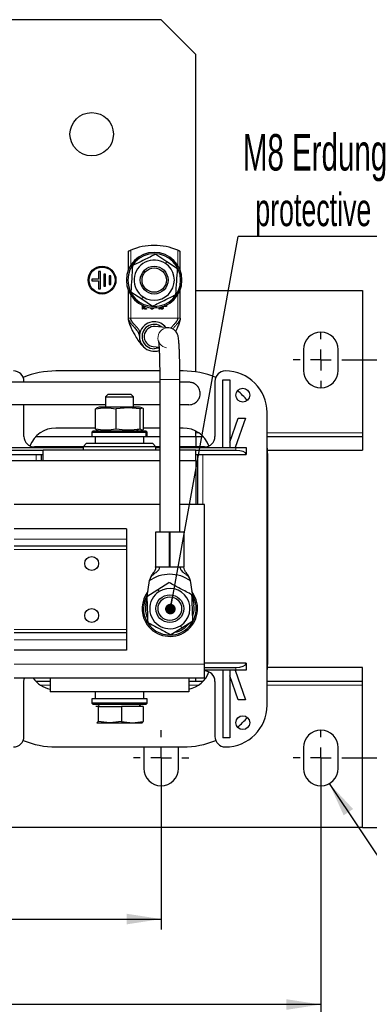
# Model space of a CAD drawing. Header units: millimetres. Extents: x 5 to 418, y 2 to 292.
# Tile 11 of 52: x 124 to 157, y 54 to 149. Entities that reach past the tile are written whole.
import ezdxf

# ---------------------------------------------------------------- set-up
doc = ezdxf.new("R2010")
doc.units = ezdxf.units.MM
doc.layers.add('SLD-0', color=7, linetype='Continuous')
doc.styles.add('SLDTEXTSTYLE0', font='TXT', dxfattribs={"width": 0.605})
doc.dimstyles.new('SLDDIMSTYLE0', dxfattribs={"dimtxt": 3.5, "dimasz": 3.302, "dimexe": 0, "dimexo": 0.0625, "dimgap": 0.875, "dimtad": 1, "dimlfac": 3, "dimrnd": 1e-09, "dimzin": 12, "dimdsep": 46, "dimtxsty": 'SLDTEXTSTYLE0', "dimsah": 1, "dimcen": 0.09, "dimadec": 0, "dimazin": 3, "dimtfac": 1, "dimtofl": 0, "dimtmove": 0, "dimatfit": 3, "dimfxl": 1, "dimfrac": 2, "dimtolj": 1, "dimtzin": 12, "dimarcsym": 0})
doc.dimstyles.new('SLDDIMSTYLE1', dxfattribs={"dimtxt": 3.5, "dimasz": 3.302, "dimexe": 0, "dimexo": 0.0625, "dimgap": 0.875, "dimtad": 1, "dimlfac": 3, "dimrnd": 1e-09, "dimzin": 12, "dimdsep": 46, "dimtxsty": 'SLDTEXTSTYLE0', "dimsah": 1, "dimcen": 0.09, "dimadec": 0, "dimazin": 3, "dimtfac": 1, "dimtmove": 0, "dimatfit": 0, "dimfxl": 1, "dimfrac": 2, "dimtolj": 1, "dimtzin": 12, "dimarcsym": 0})
doc.dimstyles.new('SLDDIMSTYLE2', dxfattribs={"dimtxt": 0.18, "dimasz": 3.302, "dimexe": 0, "dimexo": 0.0625, "dimgap": 0, "dimtad": 0, "dimtih": 1, "dimtoh": 1, "dimdec": 0, "dimrnd": 1e-09, "dimzin": 0, "dimdsep": 46, "dimtxsty": 'Standard', "dimsah": 1, "dimcen": 0.09, "dimadec": 0, "dimazin": 0, "dimtfac": 3.302, "dimtdec": 0, "dimtofl": 0, "dimtmove": 0, "dimatfit": 3, "dimfxl": 1, "dimfrac": 2, "dimtolj": 1, "dimtzin": 0, "dimarcsym": 0})
doc.dimstyles.new('SLDDIMSTYLE3', dxfattribs={"dimtxt": 0.18, "dimasz": 1.016, "dimexe": 0, "dimexo": 0.0625, "dimgap": 0, "dimtad": 0, "dimtih": 1, "dimtoh": 1, "dimdec": 0, "dimrnd": 1e-09, "dimzin": 0, "dimdsep": 46, "dimtxsty": 'Standard', "dimblk1": 'DOT', "dimblk2": 'DOT', "dimsah": 1, "dimcen": 0.09, "dimadec": 0, "dimazin": 0, "dimtfac": 1.016, "dimtdec": 0, "dimtofl": 0, "dimtmove": 0, "dimatfit": 3, "dimldrblk": 'DOT', "dimfxl": 1, "dimfrac": 2, "dimtolj": 1, "dimtzin": 0, "dimarcsym": 0})

# ---------------------------------------------------------------- blocks, each defined once
blk = doc.blocks.new('_D_4')
at = {"layer": 'SLD-0', "color": 7}
for p, q in [((70.819, 76.927), (70.819, 61.459)), ((137.485, 76.927), (137.485, 61.459)), ((70.819, 62.459), (137.485, 62.459))]:
    blk.add_line(p, q, dxfattribs=at)
for points in [[(70.819, 62.459), (74.121, 61.951), (74.121, 62.967)], [(137.485, 62.459), (134.183, 62.967), (134.183, 61.951)]]:
    blk.add_solid(points, dxfattribs=at)
at = {"layer": 'SLD-0', "color": 7, "insert": (100.142, 66.971), "char_height": 3.5, "attachment_point": 1, "style": 'SLDTEXTSTYLE0'}
blk.add_mtext('200', dxfattribs=at)
blk = doc.blocks.new('_D_5')
at = {"layer": 'SLD-0', "color": 7}
for p, q in [((152.819, 76.927), (152.819, 53.254)), ((55.485, 75.26), (55.485, 53.254)), ((152.819, 54.254), (55.485, 54.254))]:
    blk.add_line(p, q, dxfattribs=at)
for points in [[(55.485, 54.254), (58.787, 53.746), (58.787, 54.762)], [(152.819, 54.254), (149.517, 54.762), (149.517, 53.746)]]:
    blk.add_solid(points, dxfattribs=at)
at = {"layer": 'SLD-0', "color": 7, "insert": (100.142, 58.766), "char_height": 3.5, "attachment_point": 1, "style": 'SLDTEXTSTYLE0'}
blk.add_mtext('292', dxfattribs=at)
blk = doc.blocks.new('_D_6')
at = {"layer": 'SLD-0', "color": 7}
for p, q in [((165.028, 77.927), (165.028, 87.177)), ((155.485, 77.927), (166.028, 77.927)), ((165.028, 71.26), (165.028, 77.927)), ((156.819, 71.26), (166.028, 71.26)), ((165.028, 71.26), (165.028, 64.91))]:
    blk.add_line(p, q, dxfattribs=at)
for points in [[(165.028, 77.927), (165.536, 81.229), (164.52, 81.229)], [(165.028, 71.26), (164.52, 67.958), (165.536, 67.958)]]:
    blk.add_solid(points, dxfattribs=at)
at = {"layer": 'SLD-0', "color": 7, "insert": (160.516, 81.83), "char_height": 3.5, "attachment_point": 1, "rotation": 90, "style": 'SLDTEXTSTYLE0'}
blk.add_mtext('20', dxfattribs=at)
blk = doc.blocks.new('_D_7')
at = {"layer": 'SLD-0', "color": 7}
for p, q in [((155.485, 116.127), (173.614, 116.127)), ((172.614, 77.927), (172.614, 116.127)), ((155.485, 77.927), (173.614, 77.927))]:
    blk.add_line(p, q, dxfattribs=at)
for points in [[(172.614, 116.127), (172.106, 112.825), (173.122, 112.825)], [(172.614, 77.927), (173.122, 81.229), (172.106, 81.229)]]:
    blk.add_solid(points, dxfattribs=at)
at = {"layer": 'SLD-0', "color": 7, "insert": (168.102, 91.011), "char_height": 3.5, "attachment_point": 1, "rotation": 90, "style": 'SLDTEXTSTYLE0'}
blk.add_mtext('114,6', dxfattribs=at)
blk = doc.blocks.new('SW_NOTE_0_1')
at = {"layer": 'SLD-0', "color": 0}
blk.add_line((30.237, 0), (0, 0), dxfattribs=at)
at = {"layer": 'SLD-0', "color": 0, "attachment_point": 1, "style": 'SLDTEXTSTYLE0'}
for s, insert, char_height in [('M8 Erdung', (0.448, 9.842), 3.5), ('protective earth', (1.639, 4.177), 3.175)]:
    blk.add_mtext(s, dxfattribs=dict(at, insert=insert, char_height=char_height))
blk = doc.blocks.new('_Dot')
at = {"color": 0, "linetype": 'ByBlock', "lineweight": -2}
blk.add_line((-0.5, 0), (-1, 0), dxfattribs=at)
at = {"color": 0, "linetype": 'ByBlock', "const_width": 0.5}
blk.add_lwpolyline([(-0.25, 0, 1), (0.25, 0, 1)], format="xyb", close=True, dxfattribs=at)
blk = doc.blocks.new('SW_CENTERMARKSYMBOL_1')
at = {"layer": 'SLD-0', "color": 0}
for p, q in [((0, 2), (0, 2.667)), ((0, 0), (0, 1)), ((-2, 0), (-2.667, 0)), ((0, 0), (-1, 0)), ((0, 0), (0, -1)), ((0, 0), (1, 0)), ((2, 0), (2.667, 0)), ((0, -2), (0, -2.667))]:
    blk.add_line(p, q, dxfattribs=at)
blk = doc.blocks.new('SW_CENTERMARKSYMBOL_2')
at = {"layer": 'SLD-0', "color": 0}
for p, q in [((0, 2), (0, 2.667)), ((0, 0), (0, 1)), ((-2, 0), (-2.667, 0)), ((0, 0), (-1, 0)), ((0, 0), (0, -1)), ((0, 0), (1, 0)), ((2, 0), (2.667, 0)), ((0, -2), (0, -2.667))]:
    blk.add_line(p, q, dxfattribs=at)
blk = doc.blocks.new('SW_CENTERMARKSYMBOL_3')
at = {"layer": 'SLD-0', "color": 0}
for p, q in [((0, 2), (0, 2.667)), ((0, 0), (0, 1)), ((-2, 0), (-2.667, 0)), ((0, 0), (-1, 0)), ((0, 0), (0, -1)), ((0, 0), (1, 0)), ((2, 0), (2.667, 0)), ((0, -2), (0, -2.667))]:
    blk.add_line(p, q, dxfattribs=at)
blk = doc.blocks.new('SW_CENTERMARKSYMBOL_4')
at = {"layer": 'SLD-0', "color": 0}
for p, q in [((0, 2), (0, 2.667)), ((0, 0), (0, 1)), ((-2, 0), (-2.667, 0)), ((0, 0), (-1, 0)), ((0, 0), (0, -1)), ((0, 0), (1, 0)), ((2, 0), (2.667, 0)), ((0, -2), (0, -2.667))]:
    blk.add_line(p, q, dxfattribs=at)
blk = doc.blocks.new('SW_CENTERMARKSYMBOL_6')
at = {"layer": 'SLD-0', "color": 0}
for p, q in [((0, 2), (0, 2.667)), ((0, 0), (0, 1)), ((-2, 0), (-2.667, 0)), ((0, 0), (-1, 0)), ((0, 0), (0, -1)), ((0, 0), (1, 0)), ((2, 0), (2.667, 0)), ((0, -2), (0, -2.667))]:
    blk.add_line(p, q, dxfattribs=at)

msp = doc.modelspace()

# ---------------------------------------------------------------- linework, layer by layer
at = {"color": 7, "linetype": 'Continuous', "lineweight": 25}
for p, q in [((137.4853, 148.7936), (70.8187, 148.7936)), ((140.8187, 145.4602), (137.4853, 148.7936)), ((140.8187, 114.983), (140.8187, 145.4602)), ((134.3187, 126.5456), (134.3187, 124.7215)), ((136.9783, 126.2903), (138.0195, 125.597)), ((139.3187, 124.7215), (139.3187, 126.5456)), ((138.0195, 125.597), (139.0607, 124.9037)), ((131.4853, 123.8769), (130.8187, 123.8769)), ((130.8187, 123.8769), (130.8187, 123.7102)), ((131.652, 124.6269), (131.4853, 124.6269)), ((131.4853, 124.6269), (131.4853, 123.8769)), ((131.652, 122.9602), (131.652, 124.6269)), ((132.152, 124.3769), (131.9853, 124.3769)), ((131.9853, 124.3769), (131.9853, 123.2102)), ((132.152, 123.2102), (132.152, 124.3769)), ((132.652, 124.2102), (132.4853, 124.2102)), ((132.4853, 124.2102), (132.4853, 123.3769)), ((132.652, 123.3769), (132.652, 124.2102)), ((130.8187, 123.7102), (131.4853, 123.7102)), ((131.4853, 123.7102), (131.4853, 122.9602)), ((131.4853, 122.9602), (131.652, 122.9602)), ((131.9853, 123.2102), (132.152, 123.2102)), ((132.4853, 123.3769), (132.652, 123.3769)), ((134.3187, 122.8656), (134.3187, 120.1269)), ((134.5766, 122.6834), (135.6178, 121.9901)), ((135.6178, 121.9901), (136.659, 121.2968)), ((139.3187, 120.1269), (139.3187, 122.8656)), ((140.8187, 122.7936), (156.8187, 122.7936)), ((156.8187, 122.7936), (156.8187, 109.1269)), ((135.6902, 121.0303), (135.6902, 121.3774)), ((135.7403, 121.3547), (135.7403, 121.0303)), ((135.8401, 121.1304), (135.8401, 121.313)), ((135.8902, 121.2938), (135.8902, 121.1304)), ((135.9653, 121.0553), (136.065, 121.0553)), ((136.065, 121.0052), (135.9653, 121.0052)), ((136.4899, 121.1304), (136.4899, 121.1473)), ((136.54, 121.1304), (136.54, 121.1415)), ((137.0646, 121.13), (136.9465, 121.13)), ((137.289, 121.0303), (137.289, 121.1687)), ((137.3391, 121.1782), (137.3391, 121.0303)), ((137.4393, 121.1295), (137.4393, 121.2001)), ((137.4894, 121.1304), (137.4894, 121.2126)), ((137.6388, 121.1801), (137.6388, 121.1304)), ((137.6889, 121.1801), (137.6889, 121.1304)), ((137.739, 121.269), (137.739, 121.2907)), ((137.9852, 121.269), (137.739, 121.269)), ((137.9498, 121.3041), (137.7745, 121.3041)), ((137.9498, 121.3787), (137.9498, 121.3041)), ((137.9852, 121.3956), (137.9852, 121.269)), ((136.9167, 119.3386), (136.9129, 119.339)), ((138.239, 119.2091), (136.9167, 119.3386)), ((136.7245, 117.4148), (136.7283, 117.4145)), ((136.7283, 117.4145), (137.2855, 117.3599)), ((151.152, 117.1269), (151.152, 115.1269)), ((154.4853, 115.1269), (154.4853, 117.1269)), ((137.3476, 115.0769), (127.3853, 115.0769)), ((139.5853, 115.0769), (139.2811, 115.0769)), ((124.3187, 113.9936), (124.3187, 114.0769)), ((137.352, 114.2471), (137.352, 99.5936)), ((139.2853, 99.5936), (139.2853, 114.2471)), ((142.652, 114.0769), (142.652, 108.7769)), ((143.402, 114.2102), (144.0687, 114.2102)), ((143.402, 107.7102), (143.402, 114.2102)), ((144.0687, 114.2102), (144.0687, 107.7102)), ((132.4077, 112.8602), (132.152, 112.6046)), ((132.152, 112.6046), (132.152, 111.5936)), ((132.152, 112.6046), (133.5975, 112.6046)), ((132.4077, 112.8602), (133.576, 112.8602)), ((133.576, 112.8602), (134.563, 112.8602)), ((133.5975, 112.6046), (134.8187, 112.6046)), ((134.8187, 112.6046), (134.563, 112.8602)), ((134.8187, 111.5936), (134.8187, 112.6046)), ((132.152, 111.8269), (119.9853, 111.8269)), ((124.3187, 108.7769), (124.3187, 111.8269)), ((131.552, 111.5936), (131.298, 111.5255)), ((134.2361, 111.5936), (131.552, 111.5936)), ((135.4187, 111.5936), (134.2361, 111.5936)), ((137.352, 111.8269), (134.8187, 111.8269)), ((135.6726, 111.5255), (135.4187, 111.5936)), ((131.3017, 111.5116), (131.1798, 111.4412)), ((131.1798, 109.4792), (131.1798, 111.4412)), ((134.3267, 111.5311), (133.1739, 111.4412)), ((133.1739, 109.4792), (133.1739, 111.4412)), ((135.4794, 111.4412), (134.3267, 111.5311)), ((135.4794, 109.4792), (135.4794, 111.4412)), ((135.7908, 109.4792), (135.7908, 111.4412)), ((147.652, 82.9769), (147.652, 111.0769)), ((144.0687, 108.2347), (144.8636, 110.5436)), ((145.5687, 110.5436), (144.5932, 107.7102)), ((144.8636, 110.5436), (145.5687, 110.5436)), ((125.4809, 108.7936), (130.8187, 108.7936)), ((131.1798, 109.5936), (127.3853, 109.5936)), ((130.952, 109.3269), (130.8187, 109.1936)), ((130.8187, 109.1936), (130.8187, 108.7936)), ((130.8187, 109.1936), (136.0189, 109.1936)), ((130.8187, 108.7936), (136.0189, 108.7936)), ((130.952, 109.3269), (135.8922, 109.3269)), ((131.152, 108.7936), (131.152, 108.1269)), ((131.1798, 109.4792), (131.3017, 109.4089)), ((131.298, 109.395), (131.552, 109.3269)), ((135.4187, 109.3269), (135.6726, 109.395)), ((137.352, 109.5936), (135.7908, 109.5936)), ((135.8187, 108.1269), (135.8187, 108.7936)), ((135.8922, 109.3269), (136.0187, 109.3269)), ((136.152, 109.1936), (136.0187, 109.3269)), ((136.0189, 109.1936), (136.152, 109.1936)), ((136.0189, 108.7936), (136.152, 108.7936)), ((136.152, 108.7936), (136.152, 109.1936)), ((136.152, 108.7936), (137.352, 108.7936)), ((139.5853, 109.5936), (139.2853, 109.5936)), ((139.2853, 108.7936), (140.8187, 108.7936)), ((140.8187, 108.7936), (140.8187, 109.2912)), ((140.8187, 108.7936), (140.8187, 107.7769)), ((140.8187, 108.7936), (141.4897, 108.7936)), ((147.652, 108.7936), (156.8187, 108.7936)), ((156.8187, 109.1269), (156.8187, 108.7936)), ((156.8187, 108.7936), (156.8187, 107.4602)), ((129.9853, 107.7769), (125.3187, 107.7769)), ((130.3187, 108.1269), (129.9853, 107.7936)), ((129.9853, 107.7936), (129.9853, 107.4602)), ((136.9853, 107.7936), (129.9853, 107.7936)), ((130.3187, 108.1269), (136.652, 108.1269)), ((136.9853, 107.7936), (136.652, 108.1269)), ((136.9853, 107.4602), (136.9853, 107.7936)), ((137.352, 107.7769), (136.9853, 107.7769)), ((141.652, 107.7769), (139.2853, 107.7769)), ((121.3187, 107.0436), (126.152, 107.0436)), ((122.3187, 107.7102), (129.9853, 107.7102)), ((126.152, 107.4436), (122.3187, 107.4436)), ((125.9853, 106.4602), (125.9853, 107.0436)), ((126.152, 106.4602), (126.152, 107.4602)), ((137.352, 107.4602), (126.152, 107.4602)), ((136.9853, 107.7102), (137.352, 107.7102)), ((139.2853, 107.7102), (144.652, 107.7102)), ((140.8187, 107.4602), (139.2853, 107.4602)), ((140.8187, 106.4602), (140.8187, 107.4602)), ((144.652, 107.4436), (140.8187, 107.4436)), ((140.8187, 107.0436), (145.652, 107.0436)), ((140.9853, 107.0436), (140.9853, 102.2602)), ((144.652, 107.7102), (145.652, 107.7102)), ((145.652, 107.7102), (145.652, 107.0436)), ((147.7179, 107.4602), (156.8187, 107.4602)), ((147.7353, 87.1269), (147.7353, 106.9269)), ((137.352, 106.4602), (118.7353, 106.4602)), ((140.8187, 106.4602), (139.2853, 106.4602)), ((140.8187, 106.4602), (140.8187, 102.2602)), ((137.352, 102.2602), (123.3853, 102.2602)), ((141.652, 102.2602), (139.2853, 102.2602)), ((141.652, 86.9269), (141.652, 102.2602)), ((134.152, 99.9269), (123.3853, 99.9269)), ((134.152, 99.9269), (134.152, 98.9269)), ((136.952, 99.5936), (136.952, 96.2602)), ((138.302, 99.5936), (136.952, 99.5936)), ((138.302, 96.2602), (138.302, 99.5936)), ((138.302, 99.5936), (138.3353, 99.5936)), ((138.3353, 99.5936), (138.3353, 96.2602)), ((139.6853, 99.5936), (138.3353, 99.5936)), ((139.6853, 96.2602), (139.6853, 99.5936)), ((134.152, 98.9269), (134.152, 98.2602)), ((134.152, 98.2602), (123.3853, 98.2602)), ((134.152, 98.2602), (134.152, 97.9269)), ((134.152, 97.9269), (134.152, 90.2602)), ((136.952, 96.2602), (138.302, 96.2602)), ((137.357, 96.2524), (137.3583, 96.2408)), ((138.3353, 96.2602), (138.302, 96.2602)), ((138.3353, 96.2602), (139.6853, 96.2602)), ((139.6784, 96.2536), (139.6767, 96.2412)), ((136.1404, 93.4533), (136.3711, 94.9654)), ((137.1696, 94.0971), (138.2301, 94.7605)), ((140.2662, 94.9654), (140.6253, 92.6122)), ((136.1091, 93.4337), (137.1696, 94.0971)), ((140.6339, 93.5834), (140.4306, 93.8884)), ((140.5182, 93.5172), (140.4765, 93.5875)), ((136.012, 92.6122), (136.1144, 93.2832)), ((139.4677, 90.4234), (140.5282, 91.0868)), ((134.152, 89.9269), (123.3853, 89.9269)), ((134.152, 90.2602), (134.152, 89.9269)), ((134.152, 89.9269), (134.152, 89.2602)), ((138.4072, 89.76), (139.4677, 90.4234)), ((134.152, 89.2602), (134.152, 88.2602)), ((134.152, 88.2602), (123.3853, 88.2602)), ((145.652, 87.0102), (141.652, 87.0102)), ((145.652, 87.0102), (145.652, 86.3436)), ((141.652, 85.5936), (141.652, 86.9269)), ((141.652, 86.6102), (144.652, 86.6102)), ((144.652, 86.3436), (141.652, 86.3436)), ((143.402, 86.3436), (143.402, 79.8436)), ((144.0687, 86.3436), (144.0687, 79.8436)), ((144.5932, 86.3436), (145.5687, 83.5102)), ((145.652, 86.3436), (144.652, 86.3436)), ((156.8187, 86.5936), (147.7179, 86.5936)), ((156.8187, 85.2602), (156.8187, 86.5936)), ((126.8187, 85.5936), (123.3853, 85.5936)), ((124.3187, 79.9769), (124.3187, 85.2769)), ((126.8187, 85.2602), (125.4809, 85.2602)), ((126.8187, 85.5936), (126.8187, 84.2602)), ((140.152, 85.5936), (126.8187, 85.5936)), ((140.152, 85.5936), (140.152, 84.2602)), ((141.652, 85.5936), (140.152, 85.5936)), ((140.8187, 85.2602), (140.152, 85.2602)), ((140.8187, 85.2602), (140.8187, 85.5936)), ((141.4897, 85.2602), (140.8187, 85.2602)), ((142.652, 85.2769), (142.652, 79.9769)), ((144.8636, 83.5102), (144.0687, 85.8191)), ((156.8187, 85.2602), (147.652, 85.2602)), ((156.8187, 84.9269), (156.8187, 85.2602)), ((140.152, 84.2602), (126.8187, 84.2602)), ((131.152, 84.2602), (131.152, 83.5936)), ((135.8187, 83.5936), (135.8187, 84.2602)), ((156.8187, 71.2602), (156.8187, 84.9269)), ((130.8187, 83.5936), (130.8187, 83.1936)), ((136.1443, 83.5936), (130.8187, 83.5936)), ((130.8187, 83.1936), (130.952, 83.0602)), ((136.1443, 83.1936), (130.8187, 83.1936)), ((136.0187, 83.0602), (136.152, 83.1936)), ((136.152, 83.5936), (136.1443, 83.5936)), ((136.152, 83.1936), (136.1443, 83.1936)), ((136.152, 83.1936), (136.152, 83.5936)), ((145.5687, 83.5102), (144.8636, 83.5102)), ((136.0114, 83.0602), (130.952, 83.0602)), ((131.4316, 82.8602), (131.2211, 82.8602)), ((131.547, 83.0602), (131.4315, 82.8602)), ((131.4316, 82.8602), (131.4316, 81.4156)), ((131.4316, 82.8602), (133.6958, 82.8602)), ((133.6958, 82.8602), (133.6958, 81.4156)), ((135.7495, 82.8602), (133.6958, 82.8602)), ((135.5391, 82.8602), (135.4237, 83.0602)), ((135.7495, 82.8602), (135.7495, 81.4156)), ((136.0187, 83.0602), (136.0114, 83.0602)), ((131.311, 81.2964), (131.3187, 81.2936)), ((131.3111, 81.3108), (131.3263, 81.2936)), ((131.3263, 81.2936), (132.5637, 81.2936)), ((132.5637, 81.2936), (131.4316, 81.4156)), ((133.6958, 81.4156), (132.5637, 81.2936)), ((132.5637, 81.2936), (134.7227, 81.2936)), ((133.6958, 81.4156), (134.7227, 81.2936)), ((134.7227, 81.2936), (135.7495, 81.4156)), ((134.7227, 81.2936), (135.6496, 81.2936)), ((135.652, 81.2936), (135.6597, 81.2964)), ((144.0687, 79.8436), (143.402, 79.8436)), ((127.3853, 78.9769), (139.5853, 78.9769)), ((135.8194, 78.9769), (135.8187, 78.9269)), ((135.8187, 78.9269), (135.8187, 76.9269)), ((139.152, 78.9269), (139.1512, 78.9769)), ((139.152, 76.9269), (139.152, 78.9269)), ((151.152, 78.9269), (151.152, 76.9269)), ((154.4853, 76.9269), (154.4853, 78.9269)), ((156.8187, 71.2602), (51.4853, 71.2602))]:
    msp.add_line(p, q, dxfattribs=at)
at = {"color": 7, "linetype": 'Continuous', "lineweight": 18}
for p, q in [((134.5631, 126.6587), (134.5631, 125.2161)), ((139.0742, 125.2161), (139.0742, 126.6587)), ((137.8902, 125.4028), (138.0195, 125.597)), ((134.2853, 123.7936), (134.152, 123.7936)), ((139.352, 123.7936), (139.4853, 123.7936)), ((134.5631, 122.371), (134.5631, 120.1269)), ((135.7471, 122.1843), (135.6178, 121.9901)), ((139.0742, 120.1269), (139.0742, 122.371)), ((134.5631, 120.1269), (139.0742, 120.1269)), ((138.3608, 114.2471), (137.352, 114.2471)), ((139.2853, 114.2471), (138.3608, 114.2471)), ((134.2361, 111.5936), (134.3267, 111.5311)), ((135.0263, 109.3269), (135.4794, 109.4792)), ((135.8922, 109.3269), (136.0189, 109.1936)), ((136.0189, 108.7936), (136.0189, 109.1936)), ((140.8187, 109.1269), (141.0923, 109.1269)), ((147.652, 109.1269), (156.8187, 109.1269)), ((125.4853, 106.4602), (125.4853, 107.0436)), ((141.4853, 107.0436), (141.4853, 102.2602)), ((144.652, 107.4436), (144.652, 107.7102)), ((134.152, 98.9269), (123.3853, 98.9269)), ((134.152, 97.9269), (123.3853, 97.9269)), ((137.3583, 96.2408), (136.9606, 96.2412)), ((137.3573, 96.2536), (137.357, 96.2524)), ((139.6767, 96.2412), (139.279, 96.2408)), ((137.2933, 93.8993), (137.1696, 94.0971)), ((140.5182, 93.5172), (140.6339, 93.5834)), ((136.1192, 91.0033), (136.0034, 90.9371)), ((134.152, 90.2602), (123.3853, 90.2602)), ((139.344, 90.6212), (139.4677, 90.4234)), ((134.152, 89.2602), (123.3853, 89.2602)), ((141.652, 86.9269), (123.3853, 86.9269)), ((144.652, 86.3436), (144.652, 86.6102)), ((126.8187, 84.9269), (125.8783, 84.9269)), ((141.0923, 84.9269), (140.152, 84.9269)), ((156.8187, 84.9269), (147.652, 84.9269)), ((136.0114, 83.0602), (136.1443, 83.1936)), ((136.1443, 83.5936), (136.1443, 83.1936))]:
    msp.add_line(p, q, dxfattribs=at)
at = {"color": 7, "linetype": 'Continuous', "lineweight": 25, "flags": 128}
for points in [[(137.2964, 117.3126), (137.1975, 117.2735), (136.8187, 117.2102)], [(147.7353, 106.9269), (147.6759, 107.9093), (147.652, 108.0894)], [(147.652, 85.9644), (147.6759, 86.1445), (147.7353, 87.1269)], [(124.3187, 85.2769), (124.3379, 85.472), (124.3701, 85.5936)]]:
    msp.add_lwpolyline(points, dxfattribs=at)
at = {"color": 7, "linetype": 'Continuous', "lineweight": 18, "flags": 128}
msp.add_lwpolyline([(139.2806, 96.2536), (139.2805, 96.2536), (139.2804, 96.2536), (139.2804, 96.2536), (139.2803, 96.2536), (139.2802, 96.2536), (139.2802, 96.2536), (139.2801, 96.2536), (139.28, 96.2536)], dxfattribs=at)
at = {"color": 7, "linetype": 'Continuous', "lineweight": 25}
for centre, radius in [((130.8187, 137.7936), 2.0833), ((131.8187, 123.7936), 1.3333), ((131.8187, 123.7936), 1.25), ((136.8187, 123.7936), 1.3333), ((136.8187, 123.7936), 1.1667), ((145.3187, 112.7436), 0.6667), ((130.8187, 96.5936), 0.6667), ((138.3187, 92.2602), 1.3333), ((138.3187, 92.2602), 1.1333), ((130.8187, 91.5936), 0.6667), ((145.3187, 81.3102), 0.6667)]:
    msp.add_circle(centre, radius, dxfattribs=at)
for centre, radius, start, end in [((136.8187, 121.4602), 5.6667, 66.544343, 113.455657), ((136.8187, 123.7936), 2.6667, 0, 180), ((136.8187, 123.7936), 2.5333, 360, 180), ((136.8187, 123.7936), 1.9333, 56.342038, 236.342038), ((136.8187, 123.7936), 1.9333, 236.342038, 56.342038), ((136.8187, 123.7936), 2.6667, 180, 0), ((136.8187, 123.7936), 2.5333, 180, 360), ((136.8187, 118.3769), 1.4167, 90, 289.954104), ((136.8187, 118.3769), 1.1667, 50.359646, 270), ((136.8187, 118.3769), 0.9667, 84.407378, 264.407378), ((136.8187, 118.3769), 1.4167, 37.435163, 90), ((152.8187, 117.1269), 1.6667, 0, 180), ((123.3187, 114.0769), 1, 0, 90), ((127.3853, 106.9269), 8.15, 90, 112.647603), ((139.5853, 106.9269), 8.15, 67.352397, 90), ((143.652, 114.0769), 1, 90, 180), ((143.652, 111.0769), 4, 0, 90), ((152.8187, 115.1269), 1.6667, 180, 0), ((139.5853, 106.9269), 8.15, 40.73185, 50.094915), ((125.3187, 108.7769), 1, 180, 270), ((127.3853, 106.9269), 2.6667, 90, 159.230799), ((139.5853, 106.9269), 2.6667, 20.769201, 90), ((141.652, 108.7769), 1, 270, 0), ((138.3187, 92.2602), 2.6667, 142.369421, 209.747142), ((138.3187, 92.2602), 2.5333, 148.404903, 209.747142), ((138.3187, 92.2602), 2.6667, 209.747142, 29.747142), ((138.3187, 92.2602), 1.9333, 122.028476, 302.028476), ((138.3187, 92.2602), 1.9333, 302.028476, 122.028476), ((138.3187, 92.2602), 2.5333, 209.747142, 29.747142), ((138.3187, 92.2602), 2.3333, 171.324445, 201.193546), ((138.3187, 92.2602), 2.3333, 341.860273, 8.675555), ((138.3187, 92.2602), 2.3333, 282.594302, 323.483338), ((139.5853, 87.1269), 2.6667, 282.268899, 339.230799), ((141.652, 85.2769), 1, 0, 90), ((127.3853, 87.1269), 2.6667, 215.099632, 257.731101), ((143.652, 82.9769), 4, 270, 0), ((139.5853, 87.1269), 8.15, 309.905085, 319.26815), ((152.8187, 78.9269), 1.6667, 0, 180), ((123.3187, 79.9769), 1, 270, 0), ((127.3853, 87.1269), 8.15, 247.352397, 270), ((139.5853, 87.1269), 8.15, 270, 292.647603), ((143.652, 79.9769), 1, 180, 270), ((137.4853, 76.9269), 1.6667, 180, 0), ((152.8187, 76.9269), 1.6667, 180, 0)]:
    msp.add_arc(centre, radius, start, end, dxfattribs=at)
at = {"color": 7, "linetype": 'Continuous', "lineweight": 18}
for centre, radius, start, end in [((136.8231, 118.3765), 0.9667, 84.442158, 264.372598), ((138.1454, 118.247), 0.9667, 83.662308, 260.881721), ((140.152, 112.9102), 1.0833, 270, 90)]:
    msp.add_arc(centre, radius, start, end, dxfattribs=at)
at = {"color": 7, "linetype": 'Continuous', "lineweight": 25}
for centre, start_param, end_param in [((144.652, 107.0436), 0, 1.5707963), ((144.652, 87.0102), 4.712389, 6.2831853)]:
    msp.add_ellipse(centre, major_axis=(1, 0), ratio=0.4, start_param=start_param, end_param=end_param, dxfattribs=at)
for points, knots in [([(134.5631, 126.6587), (134.5334, 126.6456), (134.4739, 126.6194), (134.3962, 126.5832), (134.3416, 126.5569), (134.3204, 126.5465), (134.319, 126.5458), (134.3187, 126.5456)], [0, 0, 0, 0, 0.2416502, 0.4835575, 0.7160096, 0.9261457, 1, 1, 1, 1]), ([(139.3187, 126.5456), (139.3163, 126.5468), (139.3116, 126.5491), (139.2757, 126.5666), (139.2216, 126.5924), (139.1519, 126.6246), (139.0997, 126.6475), (139.0742, 126.6587)], [0, 0, 0, 0, 0.1893549, 0.3783934, 0.5758662, 0.7925045, 1, 1, 1, 1]), ([(136.9783, 126.2903), (136.6046, 126.1053), (135.8572, 125.7353), (135.1099, 125.3652), (134.7362, 125.1802)], [0, 0, 0, 0, 0.4999949, 1, 1, 1, 1]), ([(134.7362, 125.1802), (134.7096, 124.7641), (134.6564, 123.9318), (134.6032, 123.0996), (134.5766, 122.6834)], [0, 0, 0, 0, 0.4999949, 1, 1, 1, 1]), ([(138.9011, 122.407), (138.9277, 122.8231), (138.9809, 123.6553), (139.0341, 124.4876), (139.0607, 124.9037)], [0, 0, 0, 0, 0.4999949, 1, 1, 1, 1]), ([(136.659, 121.2968), (137.0327, 121.4818), (137.7801, 121.8519), (138.5274, 122.2219), (138.9011, 122.407)], [0, 0, 0, 0, 0.4999949, 1, 1, 1, 1]), ([(135.7153, 121.0052), (135.7116, 121.0054), (135.7062, 121.0057), (135.7, 121.0085), (135.6964, 121.0113), (135.6936, 121.015), (135.6908, 121.0212), (135.6905, 121.0265), (135.6902, 121.0303)], [0, 0, 0, 0, 0.2731773, 0.3898787, 0.5, 0.6101213, 0.7268227, 1, 1, 1, 1]), ([(135.7403, 121.0303), (135.7401, 121.0265), (135.7398, 121.0212), (135.737, 121.015), (135.7342, 121.0113), (135.7306, 121.0085), (135.7243, 121.0057), (135.719, 121.0054), (135.7153, 121.0052)], [0, 0, 0, 0, 0.2731773, 0.3898787, 0.5, 0.6101213, 0.7268227, 1, 1, 1, 1]), ([(135.9653, 121.0052), (135.9513, 121.0064), (135.9233, 121.0087), (135.8868, 121.0301), (135.8576, 121.0614), (135.8419, 121.097), (135.8406, 121.1213), (135.8401, 121.1304)], [0, 0, 0, 0, 0.2120721, 0.4249187, 0.6288557, 0.8604484, 1, 1, 1, 1]), ([(135.8902, 121.1304), (135.8909, 121.1221), (135.8923, 121.1054), (135.9051, 121.0835), (135.9238, 121.0659), (135.9452, 121.0564), (135.9598, 121.0556), (135.9653, 121.0553)], [0, 0, 0, 0, 0.2113904, 0.4235099, 0.6277875, 0.8609914, 1, 1, 1, 1]), ([(136.065, 121.0553), (136.0687, 121.0551), (136.0741, 121.0548), (136.0803, 121.052), (136.0839, 121.0492), (136.0867, 121.0455), (136.0895, 121.0393), (136.0898, 121.034), (136.0901, 121.0303)], [0, 0, 0, 0, 0.2731773, 0.3898787, 0.5, 0.6101213, 0.7268227, 1, 1, 1, 1]), ([(136.0901, 121.0303), (136.0898, 121.0265), (136.0895, 121.0212), (136.0867, 121.015), (136.0839, 121.0113), (136.0803, 121.0085), (136.0741, 121.0057), (136.0687, 121.0054), (136.065, 121.0052)], [0, 0, 0, 0, 0.2731773, 0.3898787, 0.5, 0.6101213, 0.7268227, 1, 1, 1, 1]), ([(136.6146, 121.0052), (136.6007, 121.0064), (136.5728, 121.0087), (136.5365, 121.03), (136.5075, 121.0611), (136.4917, 121.0967), (136.4904, 121.1211), (136.4899, 121.1304)], [0, 0, 0, 0, 0.2115905, 0.4239917, 0.626563, 0.8576169, 1, 1, 1, 1]), ([(136.6146, 121.0553), (136.6063, 121.056), (136.5895, 121.0574), (136.5677, 121.0702), (136.5504, 121.0888), (136.5411, 121.1101), (136.5403, 121.1248), (136.54, 121.1304)], [0, 0, 0, 0, 0.21201309, 0.42484742, 0.62766597, 0.85511767, 1, 1, 1, 1]), ([(136.7394, 121.1304), (136.7382, 121.1164), (136.7359, 121.0882), (136.7144, 121.0515), (136.6831, 121.0224), (136.6476, 121.007), (136.6236, 121.0057), (136.6146, 121.0052)], [0, 0, 0, 0, 0.2135609, 0.4279183, 0.6328319, 0.8628865, 1, 1, 1, 1]), ([(136.6893, 121.1304), (136.6886, 121.1219), (136.6872, 121.1049), (136.6742, 121.0827), (136.6554, 121.0654), (136.6343, 121.0563), (136.62, 121.0556), (136.6146, 121.0553)], [0, 0, 0, 0, 0.2158105, 0.4325887, 0.6358802, 0.8635324, 1, 1, 1, 1]), ([(137.0896, 121.155), (137.0894, 121.1513), (137.0891, 121.146), (137.0863, 121.1397), (137.0835, 121.1361), (137.0798, 121.1333), (137.0736, 121.1305), (137.0683, 121.1302), (137.0646, 121.13)], [0, 0, 0, 0, 0.2731773, 0.3898787, 0.5, 0.6101213, 0.7268227, 1, 1, 1, 1]), ([(137.3141, 121.0052), (137.3104, 121.0054), (137.305, 121.0057), (137.2988, 121.0085), (137.2952, 121.0113), (137.2924, 121.015), (137.2896, 121.0212), (137.2893, 121.0265), (137.289, 121.0303)], [0, 0, 0, 0, 0.2731773, 0.3898787, 0.5, 0.6101213, 0.7268227, 1, 1, 1, 1]), ([(137.3391, 121.0303), (137.3389, 121.0265), (137.3386, 121.0212), (137.3358, 121.015), (137.333, 121.0113), (137.3294, 121.0085), (137.3231, 121.0057), (137.3178, 121.0054), (137.3141, 121.0052)], [0, 0, 0, 0, 0.2731773, 0.3898787, 0.5, 0.6101213, 0.7268227, 1, 1, 1, 1]), ([(137.5641, 121.0052), (137.55, 121.0064), (137.5218, 121.0087), (137.4851, 121.0302), (137.4562, 121.0614), (137.4411, 121.0967), (137.4398, 121.1205), (137.4393, 121.1295)], [0, 0, 0, 0, 0.2144484, 0.429752, 0.6342267, 0.8622676, 1, 1, 1, 1]), ([(137.5641, 121.0553), (137.5557, 121.056), (137.539, 121.0574), (137.5171, 121.0702), (137.4998, 121.0888), (137.4905, 121.1101), (137.4897, 121.1248), (137.4894, 121.1304)], [0, 0, 0, 0, 0.21201309, 0.42484742, 0.62766597, 0.85511767, 1, 1, 1, 1]), ([(137.5641, 121.2552), (137.5725, 121.2545), (137.5892, 121.2531), (137.6111, 121.2403), (137.6284, 121.2217), (137.6377, 121.2004), (137.6385, 121.1858), (137.6388, 121.1801)], [0, 0, 0, 0, 0.21201309, 0.42484742, 0.62766597, 0.85511767, 1, 1, 1, 1]), ([(137.6889, 121.1304), (137.6877, 121.1163), (137.6854, 121.088), (137.6638, 121.0511), (137.6324, 121.0222), (137.5971, 121.007), (137.5731, 121.0057), (137.5641, 121.0052)], [0, 0, 0, 0, 0.2147152, 0.4303478, 0.6336937, 0.8619602, 1, 1, 1, 1]), ([(137.6388, 121.1304), (137.6381, 121.122), (137.6367, 121.1051), (137.6237, 121.0831), (137.6049, 121.0655), (137.5837, 121.0563), (137.5694, 121.0556), (137.5641, 121.0553)], [0, 0, 0, 0, 0.21385977, 0.42848405, 0.63440892, 0.86502135, 1, 1, 1, 1]), ([(134.3187, 120.1269), (134.3199, 120.1075), (134.3227, 120.0651), (134.3407, 120.0052), (134.3915, 119.8848), (134.5037, 119.725), (134.673, 119.5218), (134.8937, 119.2783), (135.1262, 119.0034), (135.3406, 118.7083), (135.3824, 118.4827), (135.402, 118.3769)], [0, 0, 0, 0, 0.0148792, 0.0325481, 0.054008, 0.1424062, 0.2626605, 0.4054669, 0.613234, 0.818714, 1, 1, 1, 1]), ([(134.3187, 120.1269), (134.3193, 120.1107), (134.3207, 120.0743), (134.3292, 120.0178), (134.3498, 119.9136), (134.4136, 119.6885), (134.538, 119.3585), (134.7238, 118.9469), (134.9617, 118.4924), (135.2541, 118.0243), (135.5849, 117.5765), (135.8577, 117.3414), (135.986, 117.2308)], [0, 0, 0, 0, 0.0099353, 0.0223396, 0.0374426, 0.0836581, 0.1992944, 0.330266, 0.4778135, 0.6621128, 0.841096, 1, 1, 1, 1]), ([(135.4385, 118.6964), (135.4356, 118.7701), (135.4293, 118.9275), (135.2595, 119.1519), (135.0659, 119.3701), (134.8755, 119.5732), (134.7269, 119.7498), (134.6274, 119.8953), (134.5826, 120.0084), (134.5666, 120.0667), (134.5642, 120.1078), (134.5631, 120.1269)], [0, 0, 0, 0, 0.1795622, 0.3833626, 0.5901262, 0.7327213, 0.8532939, 0.9428217, 0.9650165, 0.9837174, 1, 1, 1, 1]), ([(139.0742, 120.1269), (139.0731, 120.1078), (139.0708, 120.0667), (139.0547, 120.0084), (139.0099, 119.8953), (138.9104, 119.7497), (138.7621, 119.5732), (138.5758, 119.3758), (138.4629, 119.2445), (138.398, 119.169)], [0, 0, 0, 0, 0.02702044, 0.05805388, 0.09488525, 0.24345339, 0.44353938, 0.68017076, 1, 1, 1, 1]), ([(139.3187, 120.1269), (139.318, 120.1107), (139.3167, 120.0743), (139.3081, 120.0178), (139.2875, 119.9136), (139.2238, 119.6884), (139.0984, 119.3597), (138.9713, 119.0661), (138.8876, 118.9084), (138.8719, 118.8788)], [0, 0, 0, 0, 0.0275574, 0.0619629, 0.1038537, 0.2320405, 0.5527779, 0.9160507, 1, 1, 1, 1]), ([(134.3773, 119.8241), (134.3836, 119.8012), (134.4413, 119.5934), (134.5946, 119.2358), (134.7496, 118.8726), (134.8713, 118.673), (134.8851, 118.6502)], [0, 0, 0, 0, 0.05144658, 0.46694862, 0.93922325, 1, 1, 1, 1]), ([(139.2853, 114.2471), (139.2852, 114.3617), (139.2848, 114.6948), (139.2807, 115.2418), (139.2714, 115.8664), (139.2578, 116.4508), (139.24, 116.9808), (139.2184, 117.4452), (139.1931, 117.8366), (139.1639, 118.1365), (139.1351, 118.3309), (139.0931, 118.5001), (139.032, 118.6591), (138.9254, 118.8372), (138.7558, 119.0119), (138.5213, 119.1565), (138.3349, 119.1912), (138.239, 119.2091)], [0, 0, 0, 0, 0.047827, 0.1390004, 0.2303017, 0.3217523, 0.4134935, 0.5057871, 0.5992195, 0.6954872, 0.7794823, 0.8210499, 0.8526395, 0.8843664, 0.9201368, 0.9589294, 1, 1, 1, 1]), ([(137.234, 117.9618), (137.2346, 117.9589), (137.2361, 117.9515), (137.2492, 117.8537), (137.266, 117.6693), (137.2857, 117.3758), (137.3049, 116.9823), (137.322, 116.5024), (137.3359, 115.9547), (137.3458, 115.357), (137.3512, 114.7804), (137.3517, 114.4069), (137.352, 114.2471)], [0, 0, 0, 0, 0.0464635, 0.1198019, 0.212492, 0.3190552, 0.4330814, 0.5505906, 0.6697214, 0.7896485, 0.9099809, 1, 1, 1, 1]), ([(137.352, 113.9936), (134.8178, 113.9936), (129.0289, 113.9936), (123.24, 113.9936), (119.9853, 113.9936)], [0, 0, 0, 0, 0.43776669, 1, 1, 1, 1]), ([(140.152, 113.9936), (140.1138, 113.9936), (140.0375, 113.9936), (139.6687, 113.9936), (139.3478, 113.9936), (139.2853, 113.9936)], [0, 0, 0, 0, 0.4460801, 0.8921317, 1, 1, 1, 1]), ([(140.1522, 111.8269), (140.245, 111.8341), (140.4223, 111.8478), (140.6593, 111.9448), (140.8496, 112.0717), (141.0273, 112.2533), (141.1582, 112.4791), (141.2367, 112.7613), (141.2419, 113.0839), (141.1381, 113.3957), (140.9575, 113.6512), (140.7466, 113.8294), (140.4716, 113.9643), (140.2617, 113.9836), (140.1522, 113.9936)], [0, 0, 0, 0, 0.082079, 0.1567334, 0.22388124, 0.28355554, 0.38020863, 0.45092712, 0.54037316, 0.66144533, 0.73416536, 0.81482989, 0.90347436, 1, 1, 1, 1]), ([(140.152, 111.8269), (140.104, 111.8269), (140.0081, 111.8269), (139.5944, 111.8269), (139.2922, 111.8269), (139.2853, 111.8269)], [0, 0, 0, 0, 0.4942846, 0.9885427, 1, 1, 1, 1]), ([(131.1798, 111.4412), (131.5122, 111.4861), (132.1769, 111.576), (132.8416, 111.4861), (133.1739, 111.4412)], [0, 0, 0, 0, 0.4999949, 1, 1, 1, 1]), ([(135.4794, 111.4412), (135.5313, 111.4861), (135.6351, 111.576), (135.7389, 111.4861), (135.7908, 111.4412)], [0, 0, 0, 0, 0.4999949, 1, 1, 1, 1]), ([(133.1739, 109.4792), (132.8416, 109.4343), (132.1769, 109.3445), (131.5122, 109.4343), (131.1798, 109.4792)], [0, 0, 0, 0, 0.4999949, 1, 1, 1, 1]), ([(135.4794, 109.4792), (135.0945, 109.4343), (134.326, 109.3445), (133.5575, 109.4344), (133.1739, 109.4792)], [0, 0, 0, 0, 0.5008729, 1, 1, 1, 1]), ([(135.7908, 109.4792), (135.7389, 109.4343), (135.6351, 109.3445), (135.5313, 109.4343), (135.4794, 109.4792)], [0, 0, 0, 0, 0.4999949, 1, 1, 1, 1]), ([(136.9606, 96.2412), (136.9428, 96.1273), (136.9062, 95.8926), (136.6899, 95.643), (136.476, 95.3513), (136.4051, 95.0905), (136.3711, 94.9654)], [0, 0, 0, 0, 0.2823554, 0.5818484, 0.7994192, 1, 1, 1, 1]), ([(136.3711, 94.9654), (136.4062, 95.0717), (136.4795, 95.2932), (136.7358, 95.5299), (137.0053, 95.7482), (137.2865, 95.9596), (137.3352, 96.1504), (137.3583, 96.2408)], [0, 0, 0, 0, 0.1737523, 0.3622632, 0.5635864, 0.7930783, 1, 1, 1, 1]), ([(136.3711, 94.9654), (136.671, 95.1467), (137.2708, 95.5092), (137.9694, 95.5654), (138.3187, 95.5936)], [0, 0, 0, 0, 0.4999981, 1, 1, 1, 1]), ([(136.959, 96.2536), (136.9585, 96.2555), (136.9576, 96.2593), (136.9568, 96.2599), (136.9563, 96.2602)], [0, 0, 0, 0, 0.4871548, 1, 1, 1, 1]), ([(136.9606, 96.2412), (136.9602, 96.2449), (136.9597, 96.2497), (136.9591, 96.2529), (136.959, 96.2536)], [0, 0, 0, 0, 0.7947731, 1, 1, 1, 1]), ([(138.3187, 95.5936), (138.6679, 95.5654), (139.3665, 95.5092), (139.9663, 95.1467), (140.2662, 94.9654)], [0, 0, 0, 0, 0.5000019, 1, 1, 1, 1]), ([(139.279, 96.2408), (139.2793, 96.2447), (139.2798, 96.2496), (139.2804, 96.2529), (139.2806, 96.2536)], [0, 0, 0, 0, 0.7958291, 1, 1, 1, 1]), ([(139.279, 96.2408), (139.3196, 96.127), (139.4059, 95.8849), (139.7825, 95.6331), (140.1225, 95.3509), (140.22, 95.0894), (140.2662, 94.9654)], [0, 0, 0, 0, 0.2662881, 0.5661821, 0.7942338, 1, 1, 1, 1]), ([(140.2662, 94.9654), (140.2396, 95.0726), (140.1848, 95.2928), (140.0236, 95.5362), (139.8613, 95.7544), (139.7047, 95.9618), (139.6858, 96.1502), (139.6767, 96.2412)], [0, 0, 0, 0, 0.1702715, 0.3498933, 0.5457661, 0.7806689, 1, 1, 1, 1]), ([(139.681, 96.2602), (139.6806, 96.26), (139.6797, 96.2594), (139.6788, 96.2556), (139.6784, 96.2536)], [0, 0, 0, 0, 0.4871562, 1, 1, 1, 1]), ([(140.4397, 93.5871), (140.0714, 93.7826), (139.3349, 94.1738), (138.5984, 94.5649), (138.2301, 94.7605)], [0, 0, 0, 0, 0.4999949, 1, 1, 1, 1]), ([(140.5282, 91.0868), (140.5135, 91.5035), (140.484, 92.3369), (140.4544, 93.1704), (140.4397, 93.5871)], [0, 0, 0, 0, 0.4999949, 1, 1, 1, 1]), ([(136.1091, 93.4337), (136.1238, 93.017), (136.1533, 92.1836), (136.1829, 91.3501), (136.1976, 90.9334)], [0, 0, 0, 0, 0.4999949, 1, 1, 1, 1]), ([(136.1976, 90.9334), (136.5659, 90.7378), (137.3024, 90.3467), (138.0389, 89.9555), (138.4072, 89.76)], [0, 0, 0, 0, 0.4999949, 1, 1, 1, 1]), ([(131.3263, 81.2936), (131.353, 81.3072), (131.3883, 81.3254), (131.423, 81.3978), (131.4316, 81.4156)], [0, 0, 0, 0, 0.75467667, 1, 1, 1, 1]), ([(135.6443, 81.2936), (135.671, 81.3072), (135.7063, 81.3254), (135.741, 81.3978), (135.7495, 81.4156)], [0, 0, 0, 0, 0.7546767, 1, 1, 1, 1])]:
    msp.add_open_spline(points, degree=3, knots=knots, dxfattribs=at)
at = {"color": 7, "linetype": 'Continuous', "lineweight": 18}
for points in [[(134.3187, 120.1269), (134.32, 120.1269), (134.3226, 120.1269), (134.3398, 120.1269), (134.3485, 120.1269)], [(134.3485, 120.1269), (134.3604, 120.1269), (134.3843, 120.1269), (134.437, 120.1269), (134.4976, 120.1269), (134.5413, 120.1269), (134.5631, 120.1269)], [(139.0742, 120.1269), (139.0961, 120.1269), (139.1398, 120.1269), (139.2004, 120.1269), (139.253, 120.1269), (139.2769, 120.1269), (139.2889, 120.1269)], [(139.2889, 120.1269), (139.2975, 120.1269), (139.3148, 120.1269), (139.3174, 120.1269), (139.3187, 120.1269)]]:
    msp.add_open_spline(points, degree=3, dxfattribs=at)
msp.add_open_spline([(138.5938, 119.0946), (138.6532, 119.1669), (138.7708, 119.31), (138.9647, 119.5219), (139.1336, 119.725), (139.2459, 119.8848), (139.2966, 120.0052), (139.3146, 120.0651), (139.3174, 120.1075), (139.3187, 120.1269)], degree=3, knots=[0, 0, 0, 0, 0.2647005, 0.5236747, 0.7417516, 0.9020585, 0.9409752, 0.973017, 1, 1, 1, 1], dxfattribs=at)
at = {"color": 7, "linetype": 'Continuous', "lineweight": 25}
for points in [[(138.3187, 96.2536), (138.2004, 96.2536), (137.964, 96.2536), (137.6587, 96.2536), (137.432, 96.2536), (137.3822, 96.2536), (137.3573, 96.2536)], [(139.28, 96.2536), (139.2551, 96.2536), (139.2053, 96.2536), (138.9786, 96.2536), (138.6733, 96.2536), (138.4369, 96.2536), (138.3187, 96.2536)]]:
    msp.add_open_spline(points, degree=3, dxfattribs=at)

# ---------------------------------------------------------------- block references
at = {"layer": 'SLD-0'}
for name, p in [('SW_NOTE_0_1', (144.8854, 127.974)), ('SW_CENTERMARKSYMBOL_1', (137.4853, 77.9269)), ('SW_CENTERMARKSYMBOL_4', (137.4853, 77.9269)), ('SW_CENTERMARKSYMBOL_2', (152.8187, 77.9269)), ('SW_CENTERMARKSYMBOL_3', (152.8187, 77.9269))]:
    msp.add_blockref(name, p, dxfattribs=at)
at = {"layer": 'SLD-0', "color": 7}
msp.add_blockref('SW_CENTERMARKSYMBOL_6', (152.8187, 116.1269), dxfattribs=at)

# ---------------------------------------------------------------- dimensions: what is measured, and where the dimension line sits
for base, p1, p2, dimstyle, picture, middle in [((172.6135, 116.1269), (155.4853, 77.9269), (155.4853, 116.1269), 'SLDDIMSTYLE0', '_D_7', (172.6135, 97.0269)), ((165.0278, 77.9269), (156.8187, 71.2602), (155.4853, 77.9269), 'SLDDIMSTYLE1', '_D_6', (165.0278, 84.5032))]:
    dim = msp.add_linear_dim(base=base, p1=p1, p2=p2, angle=90, dimstyle=dimstyle, dxfattribs=at)
    dim.commit()
    dim.dimension.update_dxf_attribs({"geometry": picture, "text_midpoint": middle, "dimtype": 160})
for base, p1, p2, picture, middle in [((55.4853, 54.2544), (152.8187, 76.9269), (55.4853, 75.2602), '_D_5', (104.152, 54.2544)), ((137.4853, 62.459), (70.8187, 76.9269), (137.4853, 76.9269), '_D_4', (104.152, 62.459))]:
    dim = msp.add_linear_dim(base=base, p1=p1, p2=p2, dimstyle='SLDDIMSTYLE0', dxfattribs=at)
    dim.commit()
    dim.dimension.update_dxf_attribs({"geometry": picture, "text_midpoint": middle, "dimtype": 160})

# ---------------------------------------------------------------- leaders
at = {"layer": 'SLD-0'}
for points, dimstyle in [([(138.3725, 92.2172), (144.8854, 127.974)], 'SLDDIMSTYLE3'), ([(153.626, 75.4689), (167.2992, 54.9517)], 'SLDDIMSTYLE2')]:
    msp.add_leader(points, dimstyle=dimstyle, dxfattribs=at)

doc.saveas('drawing.dxf')
